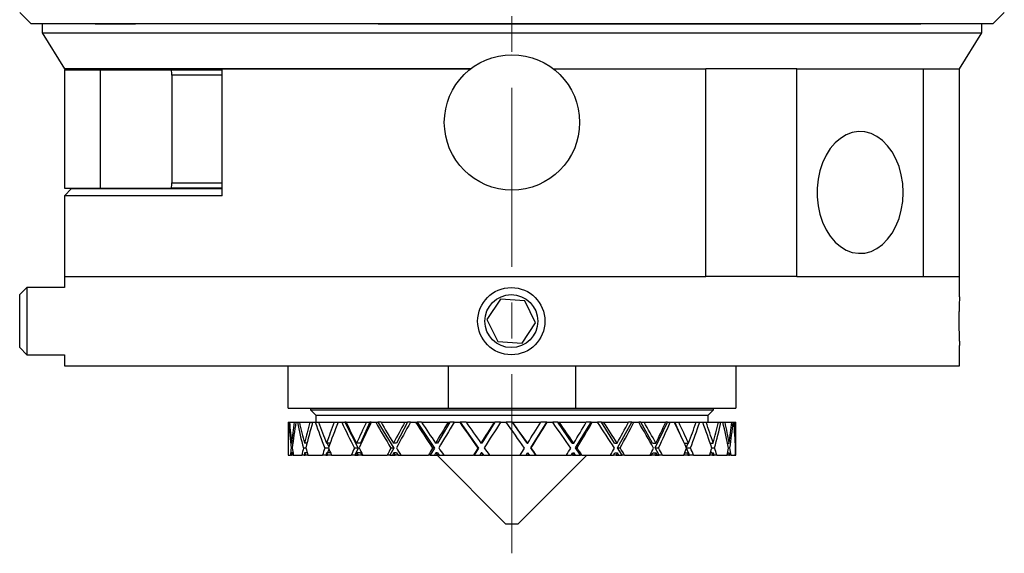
# Model space of a CAD drawing. Header units: inches. Extents: x 1.1 to 18.8, y 2.6 to 15.5.
# Tile 9 of 12: x 16.1 to 18.8, y 7.2 to 8.7. Entities that reach past the tile are written whole.
import ezdxf

# ---------------------------------------------------------------- set-up
doc = ezdxf.new("R2010")
doc.units = ezdxf.units.IN
doc.header["$MEASUREMENT"] = 0
doc.linetypes.add('CENTERX2', pattern=[0.8, 0.5, -0.1, 0.1, -0.1])
doc.layers.add('SLD-0', color=7, linetype='Continuous')

msp = doc.modelspace()

# ---------------------------------------------------------------- linework, layer by layer
at = {"color": 7, "linetype": 'Continuous', "lineweight": 25}
for p, q in [((16.0606, 8.7161), (16.0919, 8.6848)), ((18.7794, 8.6848), (18.8106, 8.7161)), ((16.0919, 8.6848), (18.7794, 8.6848)), ((16.1231, 8.6838), (16.1231, 8.6588)), ((17.4356, 8.6838), (16.1231, 8.6838)), ((16.2709, 8.6848), (16.2715, 8.6842)), ((16.2715, 8.6842), (16.3844, 8.6842)), ((16.5008, 8.6842), (16.3844, 8.6842)), ((16.5008, 8.6848), (16.5008, 8.6842)), ((16.6047, 8.6842), (16.5008, 8.6842)), ((16.6047, 8.6848), (16.6047, 8.6842)), ((16.6809, 8.6842), (16.6047, 8.6842)), ((16.6809, 8.6848), (16.6809, 8.6838)), ((17.0617, 8.6842), (17.0558, 8.6842)), ((17.0617, 8.6842), (18.5773, 8.6842)), ((18.7481, 8.6838), (17.4356, 8.6838)), ((17.5228, 8.6838), (17.5228, 8.6842)), ((18.3248, 8.6842), (18.3248, 8.6838)), ((18.3457, 8.6842), (18.3457, 8.6838)), ((18.3905, 8.6842), (18.3905, 8.6838)), ((18.5919, 8.6838), (18.5919, 8.6848)), ((18.7481, 8.6588), (18.7481, 8.6838)), ((16.1231, 8.6588), (16.1856, 8.5588)), ((16.1231, 8.6588), (17.4356, 8.6588)), ((17.4356, 8.6588), (18.7481, 8.6588)), ((18.6856, 8.5588), (18.7481, 8.6588)), ((17.3207, 8.5588), (16.1856, 8.5588)), ((16.1856, 8.5558), (16.1856, 8.2248)), ((16.1856, 8.5558), (16.2856, 8.5558)), ((16.2856, 8.5558), (16.2856, 8.2248)), ((16.2856, 8.5558), (16.4845, 8.5558)), ((16.4845, 8.5558), (16.6261, 8.5558)), ((16.6261, 8.2038), (16.6261, 8.5588)), ((16.6261, 8.5588), (17.3207, 8.5588)), ((17.5506, 8.5588), (17.9769, 8.5588)), ((17.9769, 7.9788), (17.9769, 8.5588)), ((18.2311, 8.5588), (17.9769, 8.5588)), ((18.2311, 7.9788), (18.2311, 8.5588)), ((18.2311, 8.5588), (18.5847, 8.5588)), ((18.5847, 8.5588), (18.6856, 8.5588)), ((18.5847, 7.9788), (18.5847, 8.5588)), ((18.6856, 7.9788), (18.6856, 8.5588)), ((16.4856, 8.5408), (16.4856, 8.2398)), ((16.6261, 8.5408), (16.4856, 8.5408)), ((16.1856, 8.2248), (16.2856, 8.2248)), ((16.2056, 8.2238), (16.1856, 8.2038)), ((16.2056, 8.2238), (16.6261, 8.2238)), ((16.2856, 8.2248), (16.4845, 8.2248)), ((16.6261, 8.2248), (16.4845, 8.2248)), ((16.4856, 8.2398), (16.6261, 8.2398)), ((16.1856, 8.2038), (16.1856, 7.9788)), ((16.6261, 8.2038), (16.1856, 8.2038)), ((16.1856, 7.9788), (16.1856, 7.9478)), ((16.1856, 7.9788), (17.9769, 7.9788)), ((18.2311, 7.9788), (17.9769, 7.9788)), ((18.2311, 7.9788), (18.5847, 7.9788)), ((18.5847, 7.9788), (18.6856, 7.9788)), ((18.6856, 7.9216), (18.6856, 7.9788)), ((16.0806, 7.9478), (16.0606, 7.9278)), ((16.1856, 7.9478), (16.0806, 7.9478)), ((16.0806, 7.9478), (16.0806, 7.7598)), ((16.0606, 7.7798), (16.0606, 7.9278)), ((17.4036, 7.915), (17.3657, 7.8584)), ((17.4717, 7.9105), (17.4036, 7.915)), ((17.5017, 7.8493), (17.4717, 7.9105)), ((17.3657, 7.8584), (17.3957, 7.7972)), ((17.4638, 7.7927), (17.5017, 7.8493)), ((17.3957, 7.7972), (17.4638, 7.7927)), ((18.6856, 7.7288), (18.6856, 7.7858)), ((16.0606, 7.7798), (16.0806, 7.7598)), ((16.0806, 7.7598), (16.1856, 7.7598)), ((16.1856, 7.7598), (16.1856, 7.7288)), ((16.1856, 7.7288), (18.6856, 7.7288)), ((16.8106, 7.6108), (16.8106, 7.7288)), ((17.2571, 7.7288), (17.2571, 7.6108)), ((17.6142, 7.6108), (17.6142, 7.7288)), ((18.0606, 7.7288), (18.0606, 7.6108)), ((16.8106, 7.6108), (17.2571, 7.6108)), ((16.8731, 7.6108), (16.8731, 7.6064)), ((16.8731, 7.6064), (16.8881, 7.5914)), ((16.8731, 7.6064), (17.9981, 7.6064)), ((16.8881, 7.5914), (16.8881, 7.5714)), ((16.8881, 7.5914), (17.9831, 7.5914)), ((17.2571, 7.6108), (17.6142, 7.6108)), ((17.6142, 7.6108), (18.0606, 7.6108)), ((17.9831, 7.5914), (17.9981, 7.6064)), ((17.9831, 7.5714), (17.9831, 7.5914)), ((17.9981, 7.6064), (17.9981, 7.6108)), ((16.8106, 7.5714), (16.8106, 7.5473)), ((16.8106, 7.5714), (16.8108, 7.5714)), ((16.8108, 7.5714), (16.8115, 7.5714)), ((16.8115, 7.5714), (16.8125, 7.5714)), ((16.8125, 7.5714), (16.8142, 7.5714)), ((16.8142, 7.5714), (16.8276, 7.5714)), ((16.8276, 7.5714), (16.832, 7.5714)), ((16.832, 7.5714), (16.8363, 7.5714)), ((16.8363, 7.5714), (16.8418, 7.5714)), ((16.8418, 7.5714), (16.871, 7.5714)), ((16.871, 7.5714), (16.8789, 7.5714)), ((16.8789, 7.5714), (16.8862, 7.5714)), ((16.8862, 7.5714), (16.8953, 7.5714)), ((16.8953, 7.5714), (16.9391, 7.5714)), ((16.9391, 7.5714), (16.9501, 7.5714)), ((16.9501, 7.5714), (16.9602, 7.5714)), ((16.9602, 7.5714), (16.9685, 7.5714)), ((16.9685, 7.5714), (17.0058, 7.4994)), ((16.9724, 7.5714), (16.9685, 7.5714)), ((16.9724, 7.5714), (17.0289, 7.5714)), ((17.0386, 7.5714), (17.0121, 7.5131)), ((17.0289, 7.5714), (17.0386, 7.5714)), ((17.0425, 7.5714), (17.0386, 7.5714)), ((17.0425, 7.5714), (17.0549, 7.5714)), ((17.0549, 7.5714), (17.0613, 7.5714)), ((17.0613, 7.5714), (17.1053, 7.4994)), ((17.0698, 7.5714), (17.0613, 7.5714)), ((17.0698, 7.5714), (17.1364, 7.5714)), ((17.1438, 7.5714), (17.1126, 7.5131)), ((17.1364, 7.5714), (17.1438, 7.5714)), ((17.1521, 7.5714), (17.1438, 7.5714)), ((17.1521, 7.5714), (17.1663, 7.5714)), ((17.1663, 7.5714), (17.1704, 7.5714)), ((17.1704, 7.5714), (17.2191, 7.4994)), ((17.1832, 7.5714), (17.1704, 7.5714)), ((17.1832, 7.5714), (17.257, 7.5714)), ((17.2618, 7.5714), (17.2272, 7.5131)), ((17.257, 7.5714), (17.2618, 7.5714)), ((17.2741, 7.5714), (17.2618, 7.5714)), ((17.2741, 7.5714), (17.2895, 7.5714)), ((17.2895, 7.5714), (17.2911, 7.5714)), ((17.2911, 7.5714), (17.3424, 7.4994)), ((17.3076, 7.5714), (17.2911, 7.5714)), ((17.3076, 7.5714), (17.3855, 7.5714)), ((17.3874, 7.5714), (17.351, 7.5131)), ((17.3855, 7.5714), (17.3874, 7.5714)), ((17.4032, 7.5714), (17.3874, 7.5714)), ((17.4032, 7.5714), (17.419, 7.5714)), ((17.4366, 7.5714), (17.419, 7.5714)), ((17.4784, 7.5131), (17.4366, 7.5714)), ((17.4366, 7.5714), (17.4375, 7.5714)), ((17.4375, 7.5714), (17.5161, 7.5714)), ((17.4878, 7.4999), (17.5327, 7.5714)), ((17.5327, 7.5714), (17.5161, 7.5714)), ((17.5327, 7.5714), (17.5337, 7.5714)), ((17.5337, 7.5714), (17.5493, 7.5714)), ((17.5637, 7.5714), (17.5493, 7.5714)), ((17.604, 7.5131), (17.5637, 7.5714)), ((17.5637, 7.5714), (17.5674, 7.5714)), ((17.5674, 7.5714), (17.6432, 7.5714)), ((17.6131, 7.4999), (17.6563, 7.5714)), ((17.6563, 7.5714), (17.6432, 7.5714)), ((17.6563, 7.5714), (17.6599, 7.5714)), ((17.6599, 7.5714), (17.6746, 7.5714)), ((17.6852, 7.5714), (17.6746, 7.5714)), ((17.7222, 7.5131), (17.6852, 7.5714)), ((17.6852, 7.5714), (17.6916, 7.5714)), ((17.6916, 7.5714), (17.7612, 7.5714)), ((17.7305, 7.4999), (17.7702, 7.5714)), ((17.7702, 7.5714), (17.7612, 7.5714)), ((17.7702, 7.5714), (17.7763, 7.5714)), ((17.7763, 7.5714), (17.7894, 7.5714)), ((17.7958, 7.5714), (17.7894, 7.5714)), ((17.8279, 7.5131), (17.7958, 7.5714)), ((17.7958, 7.5714), (17.8045, 7.5714)), ((17.8045, 7.5714), (17.865, 7.5714)), ((17.8351, 7.4999), (17.8696, 7.5714)), ((17.8696, 7.5714), (17.865, 7.5714)), ((17.8696, 7.5714), (17.8778, 7.5714)), ((17.8778, 7.5714), (17.8888, 7.5714)), ((17.9112, 7.525), (17.8907, 7.5714)), ((17.8907, 7.5714), (17.9014, 7.5714)), ((17.9014, 7.5714), (17.9501, 7.5714)), ((17.9501, 7.5714), (17.9599, 7.5714)), ((17.9599, 7.5714), (17.9684, 7.5714)), ((17.9684, 7.5714), (17.9778, 7.5714)), ((17.9778, 7.5714), (18.0126, 7.5714)), ((18.0126, 7.5714), (18.0192, 7.5714)), ((18.0192, 7.5714), (18.0247, 7.5714)), ((18.0247, 7.5714), (18.0306, 7.5714)), ((18.0306, 7.5714), (18.0499, 7.5714)), ((18.0499, 7.5714), (18.053, 7.5714)), ((18.053, 7.5714), (18.0552, 7.5714)), ((18.0552, 7.5714), (18.0574, 7.5714)), ((18.0574, 7.5714), (18.0606, 7.5714)), ((18.0606, 7.5473), (18.0606, 7.5714)), ((16.8106, 7.5191), (16.8106, 7.4831)), ((16.8235, 7.5131), (16.8202, 7.5131)), ((16.8631, 7.5131), (16.8562, 7.5131)), ((16.9278, 7.5131), (16.9176, 7.5131)), ((16.9197, 7.5131), (16.9239, 7.5025)), ((17.0121, 7.5131), (17.0017, 7.5131)), ((17.1126, 7.5131), (17.1047, 7.5131)), ((17.2272, 7.5131), (17.2221, 7.5131)), ((17.351, 7.5131), (17.3489, 7.5131)), ((17.4784, 7.5131), (17.4795, 7.5131)), ((17.604, 7.5131), (17.6082, 7.5131)), ((17.7222, 7.5131), (17.7293, 7.5131)), ((17.8279, 7.5131), (17.8376, 7.5131)), ((17.9167, 7.5131), (17.9283, 7.5131)), ((17.9225, 7.5004), (17.9273, 7.5131)), ((17.9892, 7.5131), (17.9975, 7.5131)), ((17.9906, 7.5088), (17.9917, 7.5131)), ((18.0374, 7.5131), (18.0421, 7.5131)), ((18.0593, 7.5131), (18.0602, 7.5131)), ((18.0606, 7.4831), (18.0606, 7.5191)), ((16.822, 7.4994), (16.8187, 7.4994)), ((16.8203, 7.4862), (16.8204, 7.4856)), ((16.8238, 7.4862), (16.8203, 7.4862)), ((16.86, 7.4994), (16.8531, 7.4994)), ((16.8565, 7.4862), (16.8567, 7.4856)), ((16.8637, 7.4862), (16.8565, 7.4862)), ((16.9232, 7.4994), (16.9129, 7.4994)), ((16.9181, 7.4862), (16.9183, 7.4856)), ((16.9287, 7.4862), (16.9181, 7.4862)), ((16.9243, 7.4968), (16.9206, 7.4862)), ((17.0058, 7.4994), (16.9955, 7.4994)), ((17.0058, 7.4994), (16.9969, 7.4797)), ((17.0023, 7.4862), (17.0026, 7.4856)), ((17.0126, 7.4862), (17.0023, 7.4862)), ((17.0126, 7.4862), (17.016, 7.4797)), ((17.1053, 7.4994), (17.0947, 7.4797)), ((17.1053, 7.4994), (17.0974, 7.4994)), ((17.1054, 7.4862), (17.1057, 7.4856)), ((17.1133, 7.4862), (17.1054, 7.4862)), ((17.1133, 7.4862), (17.1173, 7.4797)), ((17.2191, 7.4994), (17.2075, 7.4797)), ((17.2191, 7.4994), (17.214, 7.4994)), ((17.2229, 7.4862), (17.2233, 7.4856)), ((17.228, 7.4862), (17.2229, 7.4862)), ((17.228, 7.4862), (17.2324, 7.4797)), ((17.3424, 7.4994), (17.3302, 7.4797)), ((17.3424, 7.4994), (17.3404, 7.4994)), ((17.3497, 7.4862), (17.3502, 7.4856)), ((17.3518, 7.4862), (17.3497, 7.4862)), ((17.3518, 7.4862), (17.3564, 7.4797)), ((17.4751, 7.4797), (17.4792, 7.4862)), ((17.4792, 7.4862), (17.4803, 7.4862)), ((17.4803, 7.4862), (17.4808, 7.4856)), ((17.4878, 7.4999), (17.4889, 7.4999)), ((17.5023, 7.4797), (17.4878, 7.4999)), ((17.6008, 7.4797), (17.6048, 7.4862)), ((17.6048, 7.4862), (17.609, 7.4862)), ((17.609, 7.4862), (17.6094, 7.4856)), ((17.627, 7.4797), (17.6131, 7.4999)), ((17.6131, 7.4999), (17.6172, 7.4999)), ((17.7193, 7.4797), (17.7229, 7.4862)), ((17.7229, 7.4862), (17.73, 7.4862)), ((17.73, 7.4862), (17.7304, 7.4856)), ((17.7434, 7.4797), (17.7305, 7.4999)), ((17.7305, 7.4999), (17.7376, 7.4999)), ((17.8254, 7.4797), (17.8285, 7.4862)), ((17.8285, 7.4862), (17.8382, 7.4862)), ((17.8462, 7.4797), (17.8351, 7.4999)), ((17.8351, 7.4999), (17.8448, 7.4999)), ((17.8382, 7.4862), (17.8385, 7.4856)), ((17.9177, 7.4862), (17.9288, 7.4862)), ((17.9227, 7.4999), (17.9341, 7.4999)), ((17.9283, 7.4862), (17.9227, 7.4988)), ((17.9288, 7.4862), (17.9291, 7.4856)), ((17.9899, 7.4862), (17.9978, 7.4862)), ((17.9924, 7.4862), (17.9911, 7.4904)), ((17.9935, 7.4999), (18.0016, 7.4999)), ((17.9978, 7.4862), (17.998, 7.4856)), ((18.0378, 7.4862), (18.0423, 7.4862)), ((18.0399, 7.4999), (18.0443, 7.4999)), ((18.0423, 7.4862), (18.0424, 7.4856)), ((18.0594, 7.4862), (18.0603, 7.4862)), ((18.0599, 7.4999), (18.0605, 7.4999)), ((18.0603, 7.4862), (18.0603, 7.4856)), ((16.8106, 7.4797), (16.8169, 7.4797)), ((16.8196, 7.4797), (16.8169, 7.4797)), ((16.8196, 7.4797), (16.8211, 7.4797)), ((16.8248, 7.4797), (16.8211, 7.4797)), ((16.8248, 7.4797), (16.8487, 7.4797)), ((16.855, 7.4797), (16.8487, 7.4797)), ((16.855, 7.4797), (16.8583, 7.4797)), ((16.8657, 7.4797), (16.8583, 7.4797)), ((16.8657, 7.4797), (16.9062, 7.4797)), ((16.9158, 7.4797), (16.9062, 7.4797)), ((16.9158, 7.4797), (16.9207, 7.4797)), ((16.9314, 7.4797), (16.9207, 7.4797)), ((16.9314, 7.4797), (16.9868, 7.4797)), ((16.9969, 7.4797), (16.9868, 7.4797)), ((16.9969, 7.4797), (16.9993, 7.4797)), ((16.9993, 7.4797), (17.0056, 7.4797)), ((17.016, 7.4797), (17.0056, 7.4797)), ((17.016, 7.4797), (17.0192, 7.4797)), ((17.0192, 7.4797), (17.087, 7.4797)), ((17.0947, 7.4797), (17.087, 7.4797)), ((17.0947, 7.4797), (17.1019, 7.4797)), ((17.1019, 7.4797), (17.1093, 7.4797)), ((17.1173, 7.4797), (17.1093, 7.4797)), ((17.1173, 7.4797), (17.1252, 7.4797)), ((17.1252, 7.4797), (17.2025, 7.4797)), ((17.2075, 7.4797), (17.2025, 7.4797)), ((17.2075, 7.4797), (17.219, 7.4797)), ((17.219, 7.4797), (17.2273, 7.4797)), ((17.2262, 7.4797), (17.4179, 7.288)), ((17.2324, 7.4797), (17.2273, 7.4797)), ((17.2324, 7.4797), (17.2448, 7.4797)), ((17.2448, 7.4797), (17.3282, 7.4797)), ((17.3302, 7.4797), (17.3282, 7.4797)), ((17.3302, 7.4797), (17.3457, 7.4797)), ((17.3457, 7.4797), (17.3544, 7.4797)), ((17.3564, 7.4797), (17.3544, 7.4797)), ((17.3564, 7.4797), (17.3727, 7.4797)), ((17.3727, 7.4797), (17.4585, 7.4797)), ((17.4533, 7.288), (17.645, 7.4797)), ((17.4585, 7.4797), (17.4751, 7.4797)), ((17.4762, 7.4797), (17.4751, 7.4797)), ((17.4762, 7.4797), (17.485, 7.4797)), ((17.485, 7.4797), (17.5023, 7.4797)), ((17.5034, 7.4797), (17.5023, 7.4797)), ((17.5034, 7.4797), (17.5879, 7.4797)), ((17.5879, 7.4797), (17.6008, 7.4797)), ((17.605, 7.4797), (17.6008, 7.4797)), ((17.605, 7.4797), (17.6135, 7.4797)), ((17.6135, 7.4797), (17.627, 7.4797)), ((17.6311, 7.4797), (17.627, 7.4797)), ((17.6311, 7.4797), (17.7106, 7.4797)), ((17.7106, 7.4797), (17.7193, 7.4797)), ((17.7264, 7.4797), (17.7193, 7.4797)), ((17.7264, 7.4797), (17.7341, 7.4797)), ((17.7341, 7.4797), (17.7434, 7.4797)), ((17.7502, 7.4797), (17.7434, 7.4797)), ((17.7502, 7.4797), (17.8213, 7.4797)), ((17.8213, 7.4797), (17.8254, 7.4797)), ((17.8351, 7.4797), (17.8254, 7.4797)), ((17.8351, 7.4797), (17.8418, 7.4797)), ((17.8418, 7.4797), (17.8462, 7.4797)), ((17.8556, 7.4797), (17.8462, 7.4797)), ((17.8556, 7.4797), (17.9151, 7.4797)), ((17.9263, 7.4797), (17.9151, 7.4797)), ((17.9263, 7.4797), (17.9317, 7.4797)), ((17.9427, 7.4797), (17.9317, 7.4797)), ((17.9427, 7.4797), (17.988, 7.4797)), ((17.996, 7.4797), (17.988, 7.4797)), ((17.996, 7.4797), (17.9999, 7.4797)), ((18.0076, 7.4797), (17.9999, 7.4797)), ((18.0076, 7.4797), (18.0367, 7.4797)), ((18.0413, 7.4797), (18.0367, 7.4797)), ((18.0413, 7.4797), (18.0434, 7.4797)), ((18.0475, 7.4797), (18.0434, 7.4797)), ((18.0475, 7.4797), (18.0592, 7.4797)), ((18.0601, 7.4797), (18.0592, 7.4797)), ((18.0601, 7.4797), (18.0604, 7.4797)), ((18.0606, 7.4797), (18.0604, 7.4797)), ((17.4179, 7.288), (17.4533, 7.288))]:
    msp.add_line(p, q, dxfattribs=at)
at = {"color": 7, "linetype": 'Continuous', "lineweight": 25, "flags": 128}
msp.add_lwpolyline([(18.5281, 8.2131), (18.5268, 8.2378), (18.523, 8.262), (18.5167, 8.2852), (18.5081, 8.3069), (18.4974, 8.3265), (18.4848, 8.3437), (18.4705, 8.3582), (18.4549, 8.3695), (18.4383, 8.3775), (18.421, 8.382), (18.4035, 8.383), (18.3861, 8.3802), (18.3691, 8.374), (18.3529, 8.3643), (18.3379, 8.3513), (18.3245, 8.3355), (18.3127, 8.317), (18.3031, 8.2963), (18.2956, 8.2738), (18.2906, 8.25), (18.288, 8.2255), (18.288, 8.2007), (18.2906, 8.1761), (18.2956, 8.1523), (18.3031, 8.1299), (18.3127, 8.1092), (18.3245, 8.0907), (18.3379, 8.0748), (18.3529, 8.0619), (18.3691, 8.0522), (18.3861, 8.0459), (18.4035, 8.0432), (18.421, 8.0441), (18.4383, 8.0486), (18.4549, 8.0566), (18.4705, 8.068), (18.4848, 8.0824), (18.4974, 8.0996), (18.5081, 8.1193), (18.5167, 8.1409), (18.523, 8.1641), (18.5268, 8.1883), (18.5281, 8.2131)], dxfattribs=at)
at = {"color": 7, "linetype": 'Continuous', "lineweight": 25}
for centre, radius in [((17.4356, 8.4088), 0.189), ((17.4337, 7.8538), 0.094), ((17.4337, 7.8538), 0.074)]:
    msp.add_circle(centre, radius, dxfattribs=at)
for centre, start, end in [((16.3856, 8.5408), 0, 8.6269), ((16.3856, 8.2398), 351.3731, 0)]:
    msp.add_arc(centre, 0.1, start, end, dxfattribs=at)
for centre, major_axis, ratio, start_param, end_param in [((17.4356, 7.4869), (-0.0335, 0.9928), 0.628656, 1.464315, 1.517124), ((17.4356, 7.5151), (-0.0335, 0.9928), 0.628656, 1.492746, 1.531311), ((17.4356, 7.4856), (-0.2108, 0.8576), 0.686048, 1.304867, 1.387911), ((17.4356, 7.5113), (-0.2108, 0.8576), 0.686048, 1.334527, 1.401711), ((17.4356, 7.5151), (0.1755, 0.9872), 0.607619, 1.621555, 1.680382), ((17.4356, 7.4869), (0.1755, 0.9872), 0.607619, 1.593124, 1.665264), ((17.4356, 7.4856), (-0.3764, 0.8405), 0.593632, 1.212146, 1.29519), ((17.4356, 7.5113), (-0.3764, 0.8405), 0.593632, 1.241806, 1.30899), ((17.4356, 7.5151), (0.3376, 0.9762), 0.538799, 1.698215, 1.757042), ((17.4356, 7.4869), (0.3376, 0.9762), 0.538799, 1.669784, 1.741924), ((17.4356, 7.4856), (-0.4751, 0.8388), 0.484163, 1.204288, 1.287332), ((17.4356, 7.5113), (-0.4751, 0.8388), 0.484163, 1.233948, 1.301132), ((17.4356, 7.5151), (0.4481, 0.9725), 0.448018, 1.717561, 1.776388), ((17.4356, 7.4869), (0.4481, 0.9725), 0.448018, 1.68913, 1.76127), ((17.4356, 7.4856), (-0.5388, 0.846), 0.374374, 1.237888, 1.320932), ((17.4356, 7.5113), (-0.5388, 0.846), 0.374374, 1.267548, 1.334732), ((17.4356, 7.5151), (0.5229, 0.9759), 0.350807, 1.699776, 1.758603), ((17.4356, 7.4869), (0.5229, 0.9759), 0.350807, 1.671346, 1.743486), ((17.4356, 7.4856), (-0.5814, 0.8556), 0.268116, 1.291751, 1.374794), ((17.4356, 7.5113), (-0.5814, 0.8556), 0.268116, 1.321411, 1.388594), ((17.4356, 7.5151), (0.5734, 0.9823), 0.253212, 1.660713, 1.71954), ((17.4356, 7.4869), (0.5734, 0.9823), 0.253212, 1.632282, 1.704423), ((17.4356, 7.4856), (-0.6085, 0.8639), 0.165387, 1.355985, 1.439028), ((17.4356, 7.5113), (-0.6085, 0.8639), 0.165387, 1.385645, 1.452829), ((17.4356, 7.5151), (0.6054, 0.9884), 0.156916, 1.609799, 1.668626), ((17.4356, 7.4869), (0.6054, 0.9884), 0.156916, 1.581368, 1.653508), ((17.4356, 7.4856), (-0.6224, 0.8688), 0.065071, 1.425361, 1.508404), ((17.4356, 7.5113), (-0.6224, 0.8688), 0.065071, 1.455021, 1.522204), ((17.4356, 7.5151), (0.622, 0.9922), 0.061878, 1.552744, 1.611571), ((17.4356, 7.4869), (0.622, 0.9922), 0.061878, 1.524313, 1.596453), ((17.4356, 7.4856), (-0.6243, 0.8695), 0.034262, 4.703599, 4.786643), ((17.4356, 7.5113), (-0.6243, 0.8695), 0.034262, 4.689799, 4.756983), ((17.4356, 7.5151), (0.6242, 0.9928), 0.03259, 4.73087, 4.789697), ((17.4356, 7.4869), (0.6242, 0.9928), 0.03259, 4.745988, 4.818128), ((17.4356, 7.4856), (-0.6141, 0.8658), 0.134114, 4.633354, 4.716398), ((17.4356, 7.5113), (-0.6141, 0.8658), 0.134114, 4.619554, 4.686738), ((17.4356, 7.5151), (0.6122, 0.9899), 0.127363, 4.788981, 4.847808), ((17.4356, 7.4869), (0.6122, 0.9899), 0.127363, 4.804099, 4.876239), ((17.4356, 7.4856), (-0.5913, 0.8585), 0.235953, 4.567091, 4.650135), ((17.4356, 7.5113), (-0.5913, 0.8585), 0.235953, 4.553291, 4.620475), ((17.4356, 7.5151), (0.5851, 0.9843), 0.223221, 4.842297, 4.901124), ((17.4356, 7.4869), (0.5851, 0.9843), 0.223221, 4.857414, 4.929555), ((17.4356, 7.4856), (-0.5539, 0.849), 0.341038, 4.509257, 4.592301), ((17.4356, 7.5113), (-0.5539, 0.849), 0.341038, 4.495457, 4.562641), ((17.4356, 7.5151), (0.5408, 0.9777), 0.320481, 4.885816, 4.944643), ((17.4356, 7.4869), (0.5408, 0.9777), 0.320481, 4.900934, 4.973074), ((17.4356, 7.4856), (-0.4977, 0.8404), 0.449873, 4.467838, 4.550881), ((17.4356, 7.5113), (-0.4977, 0.8404), 0.449873, 4.454038, 4.521221), ((17.4356, 7.5151), (0.4744, 0.973), 0.418175, 4.911536, 4.970363), ((17.4356, 7.4869), (0.4744, 0.973), 0.418175, 4.926654, 4.998794), ((17.4356, 7.4856), (-0.4122, 0.8385), 0.560335, 4.459435, 4.542478), ((17.4356, 7.5113), (-0.4122, 0.8385), 0.560335, 4.445635, 4.512818), ((17.4356, 7.5151), (0.3766, 0.9741), 0.512044, 4.905846, 4.964673), ((17.4356, 7.4869), (0.3766, 0.9741), 0.512044, 4.920964, 4.993104), ((17.4356, 7.4856), (-0.2719, 0.8509), 0.661315, 4.519912, 4.602955), ((17.4356, 7.5113), (-0.2719, 0.8509), 0.661315, 4.506112, 4.573296), ((17.4356, 7.5151), (0.2319, 0.9835), 0.590119, 4.848646, 4.907472), ((17.4356, 7.4869), (0.2319, 0.9835), 0.590119, 4.863763, 4.935903), ((17.4356, 7.4856), (-0.0418, 0.8692), 0.717432, 4.693707, 4.77675), ((17.4356, 7.5113), (-0.0418, 0.8692), 0.717432, 4.679907, 4.74709), ((17.4356, 7.5151), (0.0335, 0.9928), 0.628656, 4.731612, 4.766061), ((17.4356, 7.4869), (0.0335, 0.9928), 0.628656, 4.74673, 4.780249), ((17.4356, 7.5113), (0.0418, 0.8692), 0.717432, 1.637728, 1.641651), ((17.4356, 7.5151), (0.1755, 0.9872), 0.607619, 1.694182, 1.713992), ((17.4356, 7.4869), (0.1755, 0.9872), 0.607619, 1.679064, 1.685626), ((17.4356, 7.4856), (-0.2108, 0.8576), 0.686048, 1.403716, 1.410521), ((17.4356, 7.5113), (-0.2108, 0.8576), 0.686048, 1.416828, 1.440083), ((17.4356, 7.5151), (0.3376, 0.9762), 0.538799, 1.770842, 1.790652), ((17.4356, 7.4869), (0.3376, 0.9762), 0.538799, 1.755724, 1.762286), ((17.4356, 7.4856), (-0.3764, 0.8405), 0.593632, 1.310995, 1.3178), ((17.4356, 7.5113), (-0.3764, 0.8405), 0.593632, 1.324107, 1.347362), ((17.4356, 7.5151), (0.4481, 0.9725), 0.448018, 1.790188, 1.809998), ((17.4356, 7.4869), (0.4481, 0.9725), 0.448018, 1.77507, 1.781632), ((17.4356, 7.4856), (-0.4751, 0.8388), 0.484163, 1.303137, 1.309942), ((17.4356, 7.5113), (-0.4751, 0.8388), 0.484163, 1.316249, 1.339504), ((17.4356, 7.5151), (0.5229, 0.9759), 0.350807, 1.772403, 1.792214), ((17.4356, 7.4869), (0.5229, 0.9759), 0.350807, 1.757285, 1.763848), ((17.4356, 7.4856), (-0.5388, 0.846), 0.374374, 1.336738, 1.343542), ((17.4356, 7.5113), (-0.5388, 0.846), 0.374374, 1.34985, 1.373104), ((17.4356, 7.5151), (0.5734, 0.9823), 0.253212, 1.73334, 1.753151), ((17.4356, 7.4869), (0.5734, 0.9823), 0.253212, 1.718222, 1.724785), ((17.4356, 7.4856), (-0.5814, 0.8556), 0.268116, 1.3906, 1.397404), ((17.4356, 7.5113), (-0.5814, 0.8556), 0.268116, 1.403712, 1.426967), ((17.4356, 7.5151), (0.6054, 0.9884), 0.156916, 1.682426, 1.702236), ((17.4356, 7.4869), (0.6054, 0.9884), 0.156916, 1.667308, 1.67387), ((17.4356, 7.4856), (-0.6085, 0.8639), 0.165387, 1.454834, 1.461639), ((17.4356, 7.5113), (-0.6085, 0.8639), 0.165387, 1.467946, 1.491201), ((17.4356, 7.5151), (0.622, 0.9922), 0.061878, 1.625371, 1.645181), ((17.4356, 7.4869), (0.622, 0.9922), 0.061878, 1.610253, 1.616815), ((17.4356, 7.4856), (-0.6224, 0.8688), 0.065071, 1.52421, 1.531014), ((17.4356, 7.5113), (-0.6224, 0.8688), 0.065071, 1.537322, 1.560577), ((17.4356, 7.5151), (0.6242, 0.9928), 0.03259, 4.69726, 4.71707), ((17.4356, 7.4869), (0.6242, 0.9928), 0.03259, 4.725626, 4.732188), ((17.4356, 7.4856), (-0.6243, 0.8695), 0.034262, 4.680989, 4.687794), ((17.4356, 7.5113), (-0.6243, 0.8695), 0.034262, 4.651427, 4.674682), ((17.4356, 7.5151), (0.6122, 0.9899), 0.127363, 4.755371, 4.775181), ((17.4356, 7.4869), (0.6122, 0.9899), 0.127363, 4.783737, 4.790299), ((17.4356, 7.4856), (-0.6141, 0.8658), 0.134114, 4.610744, 4.617549), ((17.4356, 7.5113), (-0.6141, 0.8658), 0.134114, 4.581182, 4.604437), ((17.4356, 7.5151), (0.5851, 0.9843), 0.223221, 4.808687, 4.828497), ((17.4356, 7.4869), (0.5851, 0.9843), 0.223221, 4.837052, 4.843615), ((17.4356, 7.4856), (-0.5913, 0.8585), 0.235953, 4.544481, 4.551286), ((17.4356, 7.5113), (-0.5913, 0.8585), 0.235953, 4.514919, 4.538174), ((17.4356, 7.5151), (0.5408, 0.9777), 0.320481, 4.852206, 4.872016), ((17.4356, 7.4869), (0.5408, 0.9777), 0.320481, 4.880572, 4.887134), ((17.4356, 7.4856), (-0.5539, 0.849), 0.341038, 4.486647, 4.493452), ((17.4356, 7.5113), (-0.5539, 0.849), 0.341038, 4.457085, 4.48034), ((17.4356, 7.5151), (0.4744, 0.973), 0.418175, 4.877926, 4.897736), ((17.4356, 7.4869), (0.4744, 0.973), 0.418175, 4.906292, 4.912854), ((17.4356, 7.4856), (-0.4977, 0.8404), 0.449873, 4.445228, 4.452032), ((17.4356, 7.5113), (-0.4977, 0.8404), 0.449873, 4.415666, 4.43892), ((17.4356, 7.5151), (0.3766, 0.9741), 0.512044, 4.872236, 4.892046), ((17.4356, 7.4869), (0.3766, 0.9741), 0.512044, 4.900602, 4.907164), ((17.4356, 7.4856), (-0.4122, 0.8385), 0.560335, 4.436825, 4.443629), ((17.4356, 7.5113), (-0.4122, 0.8385), 0.560335, 4.407262, 4.430517), ((17.4356, 7.5151), (0.2319, 0.9835), 0.590119, 4.815035, 4.834845), ((17.4356, 7.4869), (0.2319, 0.9835), 0.590119, 4.843401, 4.849963), ((17.4356, 7.4856), (-0.2719, 0.8509), 0.661315, 4.497302, 4.504106), ((17.4356, 7.5113), (-0.2719, 0.8509), 0.661315, 4.46774, 4.490994), ((17.4356, 7.5151), (0.0335, 0.9928), 0.628656, 4.698002, 4.717812), ((17.4356, 7.4869), (0.0335, 0.9928), 0.628656, 4.726368, 4.73293), ((17.4356, 7.4856), (-0.0418, 0.8692), 0.717432, 4.671096, 4.677901), ((17.4356, 7.5113), (-0.0418, 0.8692), 0.717432, 4.641534, 4.664789)]:
    msp.add_ellipse(centre, major_axis=major_axis, ratio=ratio, start_param=start_param, end_param=end_param, dxfattribs=at)
msp.add_open_spline([(18.6856, 7.9216), (18.6856, 7.9217), (18.6856, 7.9218), (18.6856, 7.9212), (18.6855, 7.9198), (18.6854, 7.9174), (18.6852, 7.9142), (18.685, 7.9104), (18.6848, 7.9057), (18.6846, 7.9004), (18.6845, 7.896), (18.6843, 7.8913), (18.6842, 7.8865), (18.6841, 7.8813), (18.6839, 7.8742), (18.6838, 7.8667), (18.6838, 7.8592), (18.6838, 7.8515), (18.6838, 7.8439), (18.6839, 7.8364), (18.684, 7.8291), (18.6842, 7.8221), (18.6843, 7.8156), (18.6845, 7.8095), (18.6848, 7.8039), (18.685, 7.7991), (18.6852, 7.7948), (18.6853, 7.7914), (18.6855, 7.7888), (18.6855, 7.7872), (18.6856, 7.786), (18.6856, 7.7859), (18.6856, 7.7858)], degree=3, knots=[0, 0, 0, 0, 0.0187327, 0.0450859, 0.0733439, 0.1259764, 0.1523152, 0.180552, 0.2332384, 0.2596042, 0.2878695, 0.3142617, 0.3406539, 0.3670461, 0.3953452, 0.4480534, 0.4744302, 0.5027158, 0.5553576, 0.5817011, 0.6099467, 0.6625904, 0.6889347, 0.7171764, 0.7698871, 0.7962651, 0.8245449, 0.8772834, 0.9036753, 0.9319759, 0.9657929, 1, 1, 1, 1], dxfattribs=at)
at = {"layer": 'SLD-0', "color": 7, "linetype": 'CENTERX2', "lineweight": 18}
msp.add_line((17.4356, 7.2056), (17.4356, 10.1676), dxfattribs=at)

doc.saveas('drawing.dxf')
